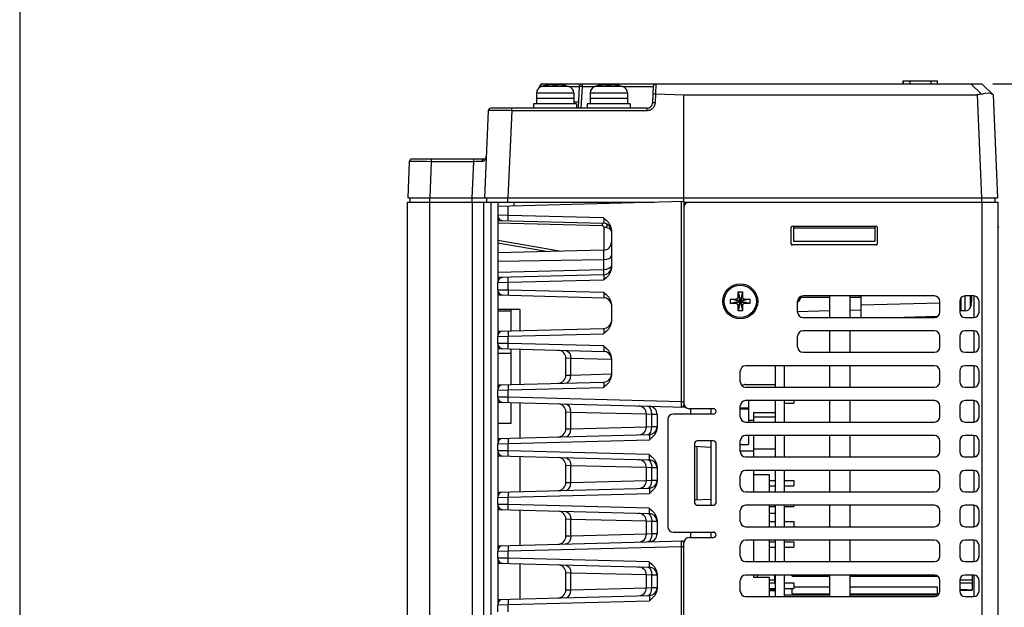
# Model space of a CAD drawing. Extents: x 101 to 1769, y -117 to 553.
# Tile 43 of 60: x 1215 to 1399, y 41 to 150. Entities that reach past the tile are written whole.
import ezdxf

# ---------------------------------------------------------------- set-up
doc = ezdxf.new("R2010")
doc.units = 0
doc.header["$LTSCALE"] = 23.1
doc.header["$MEASUREMENT"] = 0
doc.layers.get('0').update_dxf_attribs({"linetype": 'CONTINUOUS'})
doc.layers.get('Defpoints').update_dxf_attribs({"linetype": 'CONTINUOUS'})
doc.layers.add('AM_5', color=3, linetype='CONTINUOUS', lineweight=15)
doc.dimstyles.get("Standard").update_dxf_attribs({"dimtxt": 3, "dimasz": 2.5, "dimexe": 2, "dimexo": 2, "dimgap": 0.5, "dimtad": 1, "dimdec": 1, "dimzin": 0, "dimdsep": 46, "dimtxsty": 'Standard', "dimcen": 3, "dimadec": 0, "dimazin": 0, "dimtfac": 1, "dimtdec": 1, "dimtofl": 0, "dimtmove": 1, "dimatfit": 3, "dimfxl": 0, "dimtolj": 1, "dimtzin": 0, "dimarcsym": 0})

# ---------------------------------------------------------------- blocks, each defined once
blk = doc.blocks.new('*D15')
at = {"layer": 'AM_5', "color": 0, "lineweight": -2}
for p, q in [((1396.59, 138.17), (1423.5, 138.17)), ((1421.5, -65.33), (1421.5, 135.67)), ((1397.05, -67.83), (1423.5, -67.83))]:
    blk.add_line(p, q, dxfattribs=at)
at = {"layer": 'AM_5', "color": 0}
for points in [[(1421.08, 135.67), (1421.92, 135.67), (1421.5, 138.17)], [(1421.08, -65.33), (1421.92, -65.33), (1421.5, -67.83)]]:
    blk.add_solid(points, dxfattribs=at)
at = {"layer": 'Defpoints', "color": 0}
for p in [(1394.59, 138.17), (1421.5, 138.17), (1395.05, -67.83)]:
    blk.add_point(p, dxfattribs=at)
at = {"layer": 'AM_5', "color": 0, "insert": (1419.5, 35.17), "char_height": 3, "attachment_point": 5, "rotation": 90}
blk.add_mtext('\\A1;206.0(8.11)', dxfattribs=at)

msp = doc.modelspace()

# ---------------------------------------------------------------- linework, layer by layer
at = {"color": 7, "linetype": 'Continuous'}
for p, q in [((1215.27, 553.4), (1215.27, -117.24)), ((1312.16, 137.69), (1312.15, 137.54)), ((1312.16, 137.69), (1312.22, 137.69)), ((1312.22, 137.7), (1312.21, 137.58)), ((1312.22, 137.7), (1312.24, 137.7)), ((1313.11, 137.86), (1312.48, 137.7)), ((1317.62, 137.7), (1312.48, 137.7)), ((1312.66, 138.17), (1333.83, 138.17)), ((1313.27, 137.89), (1313.11, 137.86)), ((1313.11, 137.86), (1313.11, 137.86)), ((1313.43, 137.92), (1313.27, 137.89)), ((1313.6, 137.95), (1313.43, 137.92)), ((1313.76, 137.97), (1313.6, 137.95)), ((1313.87, 137.99), (1313.76, 137.97)), ((1314.22, 138.04), (1314.22, 138.17)), ((1314.76, 137.86), (1314.76, 137.97)), ((1315.34, 137.97), (1315.33, 137.86)), ((1316.34, 137.97), (1316.23, 137.99)), ((1316.5, 137.95), (1316.34, 137.97)), ((1316.6, 137.93), (1316.5, 137.95)), ((1316.56, 137.94), (1316.56, 138.17)), ((1316.66, 137.92), (1316.6, 137.93)), ((1316.81, 137.89), (1316.66, 137.92)), ((1316.83, 137.89), (1316.81, 137.89)), ((1316.99, 137.86), (1316.83, 137.89)), ((1316.99, 137.86), (1316.99, 137.86)), ((1316.99, 137.86), (1317.62, 137.7)), ((1319.56, 137.7), (1319.35, 133.67)), ((1320.06, 137.7), (1319.85, 133.67)), ((1320.06, 138.17), (1320.06, 137.7)), ((1320.06, 137.7), (1322.48, 137.7)), ((1323.11, 137.86), (1322.48, 137.7)), ((1327.62, 137.7), (1322.48, 137.7)), ((1323.27, 137.89), (1323.11, 137.86)), ((1323.11, 137.86), (1323.11, 137.86)), ((1323.43, 137.92), (1323.27, 137.89)), ((1323.6, 137.95), (1323.43, 137.92)), ((1323.76, 137.97), (1323.6, 137.95)), ((1323.87, 137.99), (1323.76, 137.97)), ((1324.76, 137.86), (1324.76, 137.97)), ((1325.34, 137.97), (1325.33, 137.86)), ((1326.34, 137.97), (1326.23, 137.99)), ((1326.5, 137.95), (1326.34, 137.97)), ((1326.6, 137.93), (1326.5, 137.95)), ((1326.66, 137.92), (1326.6, 137.93)), ((1326.81, 137.89), (1326.66, 137.92)), ((1326.83, 137.89), (1326.81, 137.89)), ((1326.99, 137.86), (1326.83, 137.89)), ((1326.99, 137.86), (1326.99, 137.86)), ((1326.99, 137.86), (1327.62, 137.7)), ((1327.62, 137.7), (1333.33, 137.7)), ((1333.33, 137.69), (1333.2, 134.63)), ((1333.83, 138.17), (1333.75, 136.33)), ((1333.83, 138.17), (1394.59, 138.17)), ((1379.9, 138.77), (1386.3, 138.77)), ((1379.9, 138.17), (1379.9, 138.77)), ((1380, 138.17), (1380, 138.77)), ((1381.2, 138.17), (1381.2, 138.77)), ((1385.1, 138.17), (1385.1, 138.77)), ((1386.3, 138.17), (1386.3, 138.77)), ((1394.48, 136.29), (1392.51, 138.17)), ((1394.59, 138.17), (1396.68, 136.17)), ((1318.55, 136.45), (1311.55, 136.45)), ((1311.55, 136.45), (1311.55, 134.47)), ((1318.55, 136.45), (1318.55, 135.47)), ((1321.55, 136.45), (1321.55, 134.47)), ((1328.55, 136.45), (1321.55, 136.45)), ((1328.55, 136.45), (1328.55, 135.47)), ((1333.75, 136.33), (1333.68, 134.63)), ((1333.75, 136.33), (1339.06, 136.17)), ((1339.05, 116.97), (1339.06, 136.17)), ((1339.06, 136.17), (1393.68, 136.17)), ((1393.68, 136.17), (1394.52, 116.97)), ((1396.68, 136.17), (1397.51, 116.97)), ((1319.05, 134.47), (1311.05, 134.47)), ((1311.05, 134.47), (1311.05, 133.67)), ((1318.55, 135.47), (1311.55, 135.47)), ((1318.55, 135.47), (1318.55, 134.47)), ((1319.41, 134.77), (1318.55, 134.77)), ((1319.05, 134.47), (1319.05, 133.67)), ((1321.05, 134.47), (1321.05, 133.67)), ((1329.05, 134.47), (1321.05, 134.47)), ((1328.55, 135.47), (1321.55, 135.47)), ((1328.55, 135.47), (1328.55, 134.47)), ((1329.05, 134.47), (1329.05, 133.67)), ((1302.59, 133.19), (1301.88, 116.97)), ((1332.2, 133.67), (1303.09, 133.67)), ((1306.96, 133.19), (1306.25, 116.97)), ((1332.18, 133.19), (1306.96, 133.19)), ((1287.88, 123.69), (1287.58, 116.97)), ((1301.72, 124.17), (1288.38, 124.17)), ((1291.98, 123.69), (1291.09, 123.7)), ((1291.98, 123.69), (1291.69, 116.97)), ((1299.9, 123.69), (1291.98, 123.69)), ((1299.6, 116.97), (1299.9, 123.69)), ((1287.55, -62.33), (1287.55, 116.17)), ((1287.55, 116.17), (1302.31, 116.17)), ((1287.78, 116.97), (1287.58, 116.97)), ((1287.78, 116.97), (1397.51, 116.97)), ((1288.05, 116.17), (1288.01, 116.97)), ((1291.66, 116.17), (1291.66, -62.4)), ((1291.7, 116.17), (1291.69, 116.97)), ((1299.59, 116.17), (1299.59, -62.43)), ((1299.61, 116.17), (1299.61, 116.97)), ((1301.69, 116.17), (1301.69, -62.39)), ((1302.35, 116.17), (1302.31, 116.97)), ((1302.34, 116.17), (1333.55, 116.17)), ((1303.08, 116.17), (1303.08, -62.37)), ((1304.35, 115.41), (1339.05, 116.32)), ((1304.35, 116.17), (1304.35, 113.7)), ((1306.23, 116.17), (1306.23, 116.97)), ((1307.35, 116.17), (1307.35, 115.49)), ((1338.54, 116.3), (1338.54, 78.97)), ((1339.05, 116.17), (1339.05, 78.67)), ((1339.06, 116.17), (1339.06, 116.97)), ((1339.06, 116.17), (1397.55, 116.17)), ((1394.55, 116.17), (1394.55, 116.97)), ((1394.55, 116.17), (1394.55, 22.83)), ((1397.05, 116.17), (1397.08, 116.97)), ((1397.55, 116.17), (1397.55, 16.24)), ((1306.3, 113.68), (1306.3, 115.46)), ((1306.3, 113.68), (1304.35, 113.7)), ((1304.38, 113.6), (1304.38, 101.14)), ((1304.38, 112.73), (1324.09, 112.21)), ((1323.88, 111.72), (1304.38, 112.23)), ((1324.09, 113.21), (1306.3, 113.68)), ((1323.83, 112.2), (1323.81, 112.22)), ((1324.18, 107.21), (1324.18, 111.46)), ((1325.55, 110.71), (1325.45, 110.98)), ((1325.55, 110.94), (1325.55, 103.9)), ((1359.05, 108.37), (1359.05, 111.47)), ((1359.25, 111.67), (1374.85, 111.67)), ((1359.45, 111.67), (1359.45, 108.87)), ((1359.45, 111.37), (1374.65, 111.37)), ((1374.65, 111.67), (1374.65, 108.87)), ((1375.05, 111.47), (1375.05, 108.37)), ((1397.59, 111.37), (1397.55, 111.3)), ((1397.59, 111.67), (1397.59, 111.37)), ((1304.38, 109.08), (1316.24, 107)), ((1304.38, 108.58), (1313.75, 106.94)), ((1359.45, 108.87), (1374.65, 108.87)), ((1324.09, 107.21), (1304.38, 106.69)), ((1324.09, 107.21), (1324.09, 103.63)), ((1374.85, 108.17), (1359.25, 108.17)), ((1304.38, 105.18), (1324.09, 105.44)), ((1304.38, 103.11), (1324.09, 103.63)), ((1325.12, 103.86), (1325.44, 104.1)), ((1325.44, 104.1), (1325.46, 104.16)), ((1306.3, 101.16), (1304.35, 101.14)), ((1304.35, 99.84), (1304.35, 101.14)), ((1324.09, 102.63), (1304.38, 102.11)), ((1324.09, 101.63), (1306.3, 101.16)), ((1306.3, 99.81), (1306.3, 101.16)), ((1304.35, 99.84), (1306.3, 99.81)), ((1304.38, 99.73), (1304.38, 91.14)), ((1306.3, 99.81), (1324.09, 99.35)), ((1349.15, 99.47), (1349.95, 99.47)), ((1349.15, 98.57), (1349.15, 99.47)), ((1349.15, 99.47), (1349.95, 95.87)), ((1349.95, 99.47), (1349.15, 95.87)), ((1349.95, 99.47), (1349.95, 98.57)), ((1304.38, 98.86), (1324.09, 98.35)), ((1347.75, 97.27), (1347.75, 98.07)), ((1351.35, 98.07), (1347.75, 97.27)), ((1351.35, 97.27), (1347.75, 98.07)), ((1347.75, 98.07), (1348.65, 98.07)), ((1348.65, 97.27), (1347.75, 97.27)), ((1350.45, 98.07), (1348.65, 97.27)), ((1350.45, 97.27), (1348.65, 98.07)), ((1349.95, 98.57), (1349.15, 96.77)), ((1349.15, 98.57), (1349.95, 96.77)), ((1350.45, 98.07), (1351.35, 98.07)), ((1351.35, 97.27), (1350.45, 97.27)), ((1351.35, 98.07), (1351.35, 97.27)), ((1360.25, 95.67), (1360.25, 97.67)), ((1360.86, 98.54), (1360.74, 98.13)), ((1360.74, 98.13), (1360.74, 98.52)), ((1366.25, 98.37), (1360.81, 98.37)), ((1360.86, 98.54), (1360.85, 98.55)), ((1385.75, 98.67), (1361.25, 98.67)), ((1366.25, 94.67), (1366.25, 98.67)), ((1369.95, 98.67), (1369.95, 94.67)), ((1372.05, 98.37), (1369.95, 98.37)), ((1372.05, 98.67), (1372.05, 94.67)), ((1386.76, 97.35), (1372.05, 96.96)), ((1386.75, 95.67), (1386.75, 97.67)), ((1390.45, 97.67), (1390.45, 95.67)), ((1390.75, 95.92), (1390.75, 98.38)), ((1393.05, 98.67), (1391.45, 98.67)), ((1391.49, 95.92), (1391.49, 98.67)), ((1392.44, 96.63), (1392.44, 98.67)), ((1392.66, 98.43), (1392.55, 98.44)), ((1392.6, 97.24), (1392.61, 97.33)), ((1392.61, 97.33), (1392.63, 97.42)), ((1392.63, 97.42), (1392.66, 97.58)), ((1392.66, 97.58), (1392.67, 97.67)), ((1393.05, 98.67), (1393.05, 94.67)), ((1394.05, 95.67), (1394.05, 97.67)), ((1308.55, 96.12), (1304.38, 96.12)), ((1306.85, 95.82), (1304.38, 95.82)), ((1306.85, 92.18), (1306.85, 96.12)), ((1308.55, 92.22), (1308.55, 96.12)), ((1325.55, 97.07), (1325.55, 93.9)), ((1349.15, 95.87), (1349.15, 96.77)), ((1349.95, 95.87), (1349.15, 95.87)), ((1349.95, 96.77), (1349.95, 95.87)), ((1366.25, 95.88), (1360.25, 95.74)), ((1372.05, 96.01), (1369.95, 95.96)), ((1390.45, 96.02), (1390.75, 96.02)), ((1391.49, 95.92), (1390.75, 95.92)), ((1392.56, 97.04), (1392.44, 96.63)), ((1392.55, 97.05), (1392.6, 97.24)), ((1392.56, 97.04), (1392.55, 97.05)), ((1361.25, 94.67), (1385.75, 94.67)), ((1386.26, 94.83), (1380.11, 94.67)), ((1391.45, 94.67), (1393.05, 94.67)), ((1304.38, 92.11), (1324.09, 92.63)), ((1385.75, 92.17), (1361.25, 92.17)), ((1366.25, 88.17), (1366.25, 92.17)), ((1369.95, 92.17), (1369.95, 88.17)), ((1393.05, 92.17), (1391.45, 92.17)), ((1393.05, 92.17), (1393.05, 88.17)), ((1304.35, 91.14), (1306.3, 91.16)), ((1304.35, 89.84), (1304.35, 91.14)), ((1306.3, 91.16), (1324.09, 91.63)), ((1306.3, 89.81), (1306.3, 91.16)), ((1360.25, 89.17), (1360.25, 91.17)), ((1386.75, 89.17), (1386.75, 91.17)), ((1390.45, 91.17), (1390.45, 89.17)), ((1394.05, 89.17), (1394.05, 91.17)), ((1306.3, 89.81), (1304.35, 89.84)), ((1304.37, 88.86), (1324.09, 88.35)), ((1304.38, 89.73), (1304.38, 81.14)), ((1324.09, 89.35), (1306.3, 89.81)), ((1306.85, 82.18), (1306.85, 88.8)), ((1308.55, 82.22), (1308.55, 88.75)), ((1361.25, 88.17), (1385.75, 88.17)), ((1391.45, 88.17), (1393.05, 88.17)), ((1306.85, 87.92), (1304.38, 87.92)), ((1317.05, 83.91), (1317.05, 87.07)), ((1317.98, 87.03), (1317.05, 87.07)), ((1317.98, 83.94), (1317.98, 87.03)), ((1325.46, 86.85), (1317.98, 87.03)), ((1325.55, 87.07), (1325.55, 83.9)), ((1349.55, 82.67), (1349.55, 84.67)), ((1385.75, 85.67), (1350.55, 85.67)), ((1356.05, 85.67), (1356.05, 81.67)), ((1357.75, 85.67), (1357.75, 81.67)), ((1366.25, 81.67), (1366.25, 85.67)), ((1369.95, 85.67), (1369.95, 81.67)), ((1386.75, 82.67), (1386.75, 84.67)), ((1390.45, 84.67), (1390.45, 82.67)), ((1393.05, 85.67), (1391.45, 85.67)), ((1393.05, 85.67), (1393.05, 81.67)), ((1394.05, 82.67), (1394.05, 84.67)), ((1304.38, 82.11), (1324.09, 82.63)), ((1317.05, 83.91), (1317.98, 83.94)), ((1317.98, 83.94), (1325.54, 84.13)), ((1304.35, 81.14), (1306.3, 81.16)), ((1304.35, 79.84), (1304.35, 81.14)), ((1306.3, 81.16), (1324.09, 81.63)), ((1306.3, 79.81), (1306.3, 81.16)), ((1350.55, 82.17), (1356.05, 82.17)), ((1350.55, 81.67), (1385.75, 81.67)), ((1391.45, 81.67), (1393.05, 81.67)), ((1306.3, 79.81), (1304.35, 79.84)), ((1304.38, 79.73), (1304.38, 71.14)), ((1338.54, 78.97), (1306.3, 79.81)), ((1338.54, 78.97), (1339.05, 78.97)), ((1385.75, 79.17), (1350.55, 79.17)), ((1351.1, 79.17), (1351.1, 75.17)), ((1356.05, 79.17), (1356.05, 75.17)), ((1357.75, 79.17), (1357.75, 75.17)), ((1359.55, 79.17), (1359.55, 78.72)), ((1366.25, 75.17), (1366.25, 79.17)), ((1369.95, 79.17), (1369.95, 75.17)), ((1393.05, 79.17), (1391.45, 79.17)), ((1393.05, 79.17), (1393.05, 75.17)), ((1304.37, 78.86), (1339.37, 77.95)), ((1306.85, 74.93), (1306.85, 78.8)), ((1308.55, 72.22), (1308.55, 78.75)), ((1317.05, 77.07), (1317.99, 77.03)), ((1317.05, 73.89), (1317.05, 77.07)), ((1344.55, 77.67), (1340.05, 77.67)), ((1340.25, 77.67), (1340.25, 76.67)), ((1344.05, 77.67), (1344.05, 76.67)), ((1349.55, 76.17), (1349.55, 78.17)), ((1349.55, 77.82), (1351.1, 77.82)), ((1349.55, 77.63), (1351.1, 77.63)), ((1357.75, 78.72), (1359.55, 78.72)), ((1386.75, 76.17), (1386.75, 78.17)), ((1390.45, 78.17), (1390.45, 76.17)), ((1394.05, 76.17), (1394.05, 78.17)), ((1317.99, 77.03), (1332.05, 76.68)), ((1317.99, 73.92), (1317.99, 77.03)), ((1332.05, 74.28), (1332.05, 76.68)), ((1332.05, 76.68), (1333.05, 76.63)), ((1333.05, 76.63), (1334.05, 76.62)), ((1333.05, 74.33), (1333.05, 76.63)), ((1334.05, 76.62), (1334.05, 74.1)), ((1336.05, 75.67), (1336.05, 55.67)), ((1344.55, 76.67), (1337.05, 76.67)), ((1352.05, 75.47), (1351.1, 75.47)), ((1352.05, 76.97), (1352.05, 75.17)), ((1352.05, 76.97), (1356.05, 76.97)), ((1352.05, 76.17), (1356.05, 76.17)), ((1306.85, 74.93), (1304.38, 74.93)), ((1317.05, 73.89), (1317.99, 73.92)), ((1317.99, 73.92), (1332.05, 74.28)), ((1332.05, 74.28), (1333.05, 74.33)), ((1333.05, 74.33), (1334.05, 74.33)), ((1350.55, 75.17), (1385.75, 75.17)), ((1391.45, 75.17), (1393.05, 75.17)), ((1304.38, 72.11), (1332.61, 72.85)), ((1306.3, 71.16), (1332.61, 71.85)), ((1332.35, 72.85), (1332.62, 72.96)), ((1332.62, 72.96), (1332.86, 73.29)), ((1344.55, 71.67), (1341.55, 71.67)), ((1344.05, 71.67), (1344.05, 59.67)), ((1349.55, 69.67), (1349.55, 71.67)), ((1385.75, 72.67), (1350.55, 72.67)), ((1351.1, 72.67), (1351.1, 70.97)), ((1352.05, 72.67), (1352.05, 68.67)), ((1356.05, 72.67), (1356.05, 68.67)), ((1357.75, 72.67), (1357.75, 68.67)), ((1366.25, 68.67), (1366.25, 72.67)), ((1369.95, 72.67), (1369.95, 68.67)), ((1386.75, 69.67), (1386.75, 71.67)), ((1390.45, 71.67), (1390.45, 69.67)), ((1393.05, 72.67), (1391.45, 72.67)), ((1393.05, 72.67), (1393.05, 68.72)), ((1394.05, 69.67), (1394.05, 71.67)), ((1304.35, 71.14), (1306.3, 71.16)), ((1304.35, 69.84), (1304.35, 71.14)), ((1306.3, 69.81), (1304.35, 69.84)), ((1304.38, 69.73), (1304.38, 61.14)), ((1306.3, 69.81), (1306.3, 71.16)), ((1332.59, 69.12), (1306.3, 69.81)), ((1341.05, 71.17), (1341.05, 60.17)), ((1341.05, 70.67), (1344.05, 70.52)), ((1341.55, 60.7), (1341.55, 70.65)), ((1345.05, 60.17), (1345.05, 71.17)), ((1349.55, 70.97), (1351.1, 70.97)), ((1349.55, 70.97), (1351.1, 70.97)), ((1352.05, 70.17), (1356.05, 70.17)), ((1304.38, 68.86), (1332.59, 68.12)), ((1308.55, 62.22), (1308.55, 68.75)), ((1332.34, 68.13), (1332.62, 68.01)), ((1332.62, 68.01), (1332.85, 67.68)), ((1352.05, 69.72), (1349.55, 69.72)), ((1350.55, 68.67), (1385.75, 68.67)), ((1357.75, 68.72), (1366.25, 68.72)), ((1369.95, 68.72), (1386, 68.72)), ((1391.2, 68.72), (1393.05, 68.72)), ((1391.45, 68.67), (1393.05, 68.67)), ((1317.05, 63.89), (1317.05, 67.07)), ((1317.99, 67.03), (1317.05, 67.07)), ((1332.05, 66.68), (1317.99, 67.03)), ((1317.99, 63.92), (1317.99, 67.03)), ((1333.05, 66.63), (1332.05, 66.68)), ((1332.05, 64.28), (1332.05, 66.68)), ((1334.05, 66.62), (1333.05, 66.63)), ((1333.05, 64.33), (1333.05, 66.63)), ((1334.05, 66.85), (1334.05, 64.1)), ((1385.75, 66.17), (1350.55, 66.17)), ((1352.05, 66.17), (1352.05, 62.17)), ((1356.05, 66.17), (1356.05, 62.17)), ((1357.75, 66.17), (1357.75, 62.17)), ((1366.25, 62.17), (1366.25, 66.17)), ((1369.95, 66.17), (1369.95, 62.17)), ((1393.05, 66.17), (1391.45, 66.17)), ((1393.05, 66.17), (1393.05, 62.17)), ((1317.99, 63.92), (1332.05, 64.28)), ((1332.05, 64.28), (1333.05, 64.33)), ((1333.05, 64.33), (1334.05, 64.33)), ((1349.55, 63.17), (1349.55, 65.17)), ((1352.05, 65.41), (1354.95, 65.41)), ((1354.95, 65.41), (1354.95, 62.17)), ((1354.95, 64.31), (1356.05, 64.31)), ((1357.75, 64.31), (1359.55, 64.31)), ((1359.55, 64.31), (1359.55, 63.31)), ((1386.75, 63.17), (1386.75, 65.17)), ((1390.45, 65.17), (1390.45, 63.17)), ((1394.05, 63.17), (1394.05, 65.17)), ((1304.38, 62.11), (1332.61, 62.85)), ((1317.05, 63.89), (1317.99, 63.92)), ((1332.35, 62.85), (1332.62, 62.96)), ((1332.62, 62.96), (1332.86, 63.29)), ((1354.95, 63.31), (1356.05, 63.31)), ((1357.75, 63.31), (1359.55, 63.31)), ((1304.35, 61.14), (1306.3, 61.16)), ((1304.35, 59.84), (1304.35, 61.14)), ((1306.3, 61.16), (1332.61, 61.85)), ((1306.3, 59.81), (1306.3, 61.16)), ((1341.05, 60.67), (1344.05, 60.83)), ((1350.55, 62.17), (1385.75, 62.17)), ((1391.45, 62.17), (1393.05, 62.17)), ((1306.3, 59.81), (1304.35, 59.84)), ((1304.38, 59.73), (1304.38, 51.14)), ((1304.38, 58.86), (1332.59, 58.12)), ((1332.59, 59.12), (1306.3, 59.81)), ((1308.55, 52.22), (1308.55, 58.75)), ((1341.55, 59.67), (1344.55, 59.67)), ((1385.75, 59.67), (1350.55, 59.67)), ((1354.95, 59.67), (1354.95, 55.67)), ((1354.95, 59.43), (1356.05, 59.43)), ((1356.05, 59.67), (1356.05, 55.67)), ((1357.75, 59.67), (1357.75, 55.67)), ((1357.75, 59.43), (1359.55, 59.43)), ((1359.55, 59.67), (1359.55, 59.43)), ((1366.25, 55.67), (1366.25, 59.67)), ((1369.95, 59.67), (1369.95, 55.67)), ((1393.05, 59.67), (1391.45, 59.67)), ((1393.05, 59.67), (1393.05, 55.67)), ((1317.05, 53.91), (1317.05, 57.07)), ((1317.99, 57.03), (1317.05, 57.07)), ((1332.05, 56.68), (1317.99, 57.03)), ((1317.99, 53.94), (1317.99, 57.03)), ((1332.34, 58.13), (1332.62, 58.01)), ((1332.62, 58.01), (1332.85, 57.68)), ((1349.55, 56.67), (1349.55, 58.67)), ((1354.95, 58.17), (1356.05, 58.17)), ((1386.75, 56.67), (1386.75, 58.67)), ((1390.45, 58.67), (1390.45, 56.67)), ((1394.05, 56.67), (1394.05, 58.67)), ((1333.05, 56.63), (1332.05, 56.68)), ((1332.05, 54.3), (1332.05, 56.68)), ((1334.05, 56.62), (1333.05, 56.63)), ((1333.05, 54.35), (1333.05, 56.63)), ((1334.05, 56.85), (1334.05, 54.35)), ((1350.55, 55.67), (1385.75, 55.67)), ((1354.95, 56.62), (1356.05, 56.62)), ((1357.75, 56.62), (1359.55, 56.62)), ((1359.55, 56.62), (1359.55, 55.67)), ((1391.45, 55.67), (1393.05, 55.67)), ((1317.99, 53.94), (1317.05, 53.91)), ((1332.05, 54.3), (1317.99, 53.94)), ((1333.05, 54.35), (1332.05, 54.3)), ((1334.05, 54.35), (1333.05, 54.35)), ((1337.05, 54.67), (1344.55, 54.67)), ((1340.05, 53.67), (1344.55, 53.67)), ((1340.25, 54.67), (1340.25, 53.67)), ((1344.05, 54.67), (1344.05, 53.67)), ((1304.38, 52.11), (1339.04, 53.02)), ((1306.3, 51.16), (1338.54, 52.01)), ((1338.54, 52.01), (1338.54, -20.13)), ((1338.54, 52.01), (1339.05, 52.01)), ((1339.05, -20.53), (1339.05, 52.67)), ((1349.55, 50.17), (1349.55, 52.17)), ((1385.75, 53.17), (1350.55, 53.17)), ((1352.05, 53.17), (1352.05, 49.17)), ((1354.95, 53.17), (1354.95, 49.17)), ((1354.95, 52.88), (1356.05, 52.88)), ((1354.95, 51.88), (1356.05, 51.88)), ((1356.05, 53.17), (1356.05, 49.17)), ((1357.75, 53.17), (1357.75, 49.17)), ((1357.75, 52.88), (1359.55, 52.88)), ((1357.75, 51.88), (1359.55, 51.88)), ((1359.55, 52.88), (1359.55, 51.88)), ((1366.25, 49.17), (1366.25, 53.17)), ((1369.95, 53.17), (1369.95, 49.17)), ((1386.75, 50.17), (1386.75, 52.17)), ((1390.45, 52.17), (1390.45, 50.17)), ((1393.05, 53.17), (1391.45, 53.17)), ((1393.05, 53.17), (1393.05, 49.17)), ((1394.05, 50.17), (1394.05, 52.17)), ((1304.35, 51.14), (1306.3, 51.16)), ((1304.35, 49.84), (1304.35, 51.14)), ((1306.3, 49.81), (1304.35, 49.84)), ((1304.38, 49.73), (1304.38, 41.14)), ((1306.3, 49.81), (1306.3, 51.16)), ((1332.59, 49.12), (1306.3, 49.81)), ((1304.38, 48.86), (1332.59, 48.12)), ((1308.55, 42.22), (1308.55, 48.75)), ((1332.34, 48.13), (1332.62, 48.01)), ((1332.62, 48.01), (1332.85, 47.68)), ((1350.55, 49.17), (1385.75, 49.17)), ((1391.45, 49.17), (1393.05, 49.17)), ((1317.05, 43.89), (1317.05, 47.07)), ((1317.99, 47.03), (1317.05, 47.07)), ((1332.05, 46.68), (1317.99, 47.03)), ((1317.99, 43.92), (1317.99, 47.03)), ((1332.05, 44.28), (1332.05, 46.68)), ((1333.05, 46.63), (1332.05, 46.68)), ((1334.05, 46.62), (1333.05, 46.63)), ((1333.05, 44.33), (1333.05, 46.63)), ((1334.05, 46.85), (1334.05, 44.1)), ((1385.75, 46.67), (1350.55, 46.67)), ((1352.05, 46.67), (1352.05, 46.29)), ((1352.05, 46.29), (1354.95, 46.29)), ((1352.75, 46.29), (1352.75, 46.67)), ((1354.95, 46.29), (1354.95, 42.67)), ((1355.95, 46.67), (1355.95, 45.19)), ((1356.05, 46.67), (1356.05, 42.67)), ((1357.75, 46.67), (1357.75, 42.67)), ((1359.25, 46.47), (1359.25, 46.67)), ((1359.25, 46.47), (1366.25, 46.47)), ((1366.25, 42.67), (1366.25, 46.67)), ((1369.95, 46.67), (1369.95, 42.67)), ((1369.95, 46.47), (1386.25, 46.47)), ((1386.25, 46.52), (1386.25, 46.47)), ((1393.05, 46.67), (1391.45, 46.67)), ((1392.75, 46.67), (1392.75, 43.87)), ((1393.05, 46.67), (1393.05, 42.67)), ((1317.99, 43.92), (1332.05, 44.28)), ((1332.05, 44.28), (1333.05, 44.33)), ((1333.05, 44.33), (1334.05, 44.33)), ((1349.55, 43.67), (1349.55, 45.67)), ((1354.95, 45.77), (1355.95, 45.77)), ((1354.95, 45.19), (1356.05, 45.19)), ((1354.95, 44.19), (1356.05, 44.19)), ((1355.95, 44.19), (1355.95, 43.91)), ((1357.75, 45.19), (1359.55, 45.19)), ((1357.75, 44.19), (1359.55, 44.19)), ((1359.25, 43.18), (1359.25, 44.19)), ((1359.55, 45.19), (1359.55, 44.19)), ((1359.55, 44.47), (1366.25, 44.47)), ((1369.95, 44.47), (1386.25, 44.47)), ((1386.25, 44.47), (1386.25, 43.18)), ((1386.75, 43.67), (1386.75, 45.67)), ((1390.45, 45.67), (1390.45, 43.67)), ((1392.75, 45.17), (1390.45, 45.17)), ((1390.47, 45.77), (1392.75, 45.77)), ((1394.05, 43.67), (1394.05, 45.67)), ((1304.38, 42.11), (1332.61, 42.85)), ((1317.05, 43.89), (1317.99, 43.92)), ((1332.35, 42.85), (1332.62, 42.96)), ((1332.62, 42.96), (1332.86, 43.29)), ((1350.55, 42.67), (1385.75, 42.67)), ((1355.95, 43.91), (1354.95, 43.91)), ((1354.95, 43.77), (1356.05, 43.72)), ((1357.75, 42.97), (1366.25, 42.97)), ((1359.25, 43.18), (1366.25, 43.18)), ((1369.95, 43.18), (1386.25, 43.18)), ((1369.95, 42.97), (1386.46, 42.97)), ((1390.44, 43.77), (1392.75, 43.87)), ((1391.75, 43.91), (1390.45, 43.91)), ((1391.45, 42.67), (1393.05, 42.67)), ((1391.75, 43.91), (1391.75, 43.87)), ((1391.94, 43.87), (1391.75, 43.87)), ((1304.35, 41.14), (1306.3, 41.16)), ((1304.35, 39.84), (1304.35, 41.14)), ((1306.3, 41.16), (1332.61, 41.85)), ((1306.3, 39.81), (1306.3, 41.16))]:
    msp.add_line(p, q, dxfattribs=at)
for points in [[(1312.24, 137.7), (1312.32, 137.71), (1312.47, 137.71), (1312.52, 137.71)], [(1314.76, 137.97), (1314.74, 137.99), (1314.71, 138.01), (1314.68, 138.02), (1314.63, 138.02), (1314.58, 138.03), (1314.52, 138.03), (1314.45, 138.03), (1314.37, 138.03), (1314.3, 138.03), (1314.21, 138.02), (1314.1, 138.02), (1313.99, 138), (1313.87, 137.99)], [(1315.33, 137.86), (1315.14, 137.86), (1314.95, 137.86), (1314.76, 137.86)], [(1316.23, 137.99), (1316.11, 138), (1316, 138.02), (1315.89, 138.02), (1315.8, 138.03), (1315.72, 138.03), (1315.65, 138.03), (1315.58, 138.03), (1315.52, 138.03), (1315.47, 138.02), (1315.42, 138.02), (1315.38, 138.01), (1315.35, 137.99), (1315.34, 137.97)], [(1317.59, 137.71), (1318.09, 137.71), (1318.41, 137.71), (1318.7, 137.71), (1318.95, 137.71), (1319.17, 137.71), (1319.33, 137.71), (1319.44, 137.71), (1319.52, 137.7), (1319.55, 137.7), (1319.56, 137.7)], [(1320.06, 137.7), (1319.81, 137.71), (1319.63, 137.71), (1319.56, 137.7)], [(1324.76, 137.97), (1324.74, 137.99), (1324.71, 138.01), (1324.68, 138.02), (1324.63, 138.02), (1324.58, 138.03), (1324.52, 138.03), (1324.45, 138.03), (1324.37, 138.03), (1324.3, 138.03), (1324.21, 138.02), (1324.1, 138.02), (1323.99, 138), (1323.87, 137.99)], [(1325.33, 137.86), (1325.14, 137.86), (1324.95, 137.86), (1324.76, 137.86)], [(1326.23, 137.99), (1326.11, 138), (1326, 138.02), (1325.89, 138.02), (1325.8, 138.03), (1325.72, 138.03), (1325.65, 138.03), (1325.58, 138.03), (1325.52, 138.03), (1325.47, 138.02), (1325.42, 138.02), (1325.38, 138.01), (1325.35, 137.99), (1325.34, 137.97)], [(1333.75, 136.33), (1333.5, 136.3), (1333.33, 136.23), (1333.26, 136.13)], [(1394.48, 136.29), (1394.22, 136.22), (1393.95, 136.19), (1393.68, 136.17)], [(1394.48, 136.29), (1395.19, 136.45), (1395.78, 136.5), (1396.25, 136.45), (1396.56, 136.29)], [(1333.52, 134.01), (1333.4, 133.82), (1333.24, 133.64), (1333.06, 133.48), (1332.86, 133.36), (1332.64, 133.26), (1332.41, 133.21), (1332.18, 133.19)], [(1333.68, 134.63), (1333.44, 134.64), (1333.26, 134.64), (1333.2, 134.63)], [(1333.68, 134.63), (1333.66, 134.43), (1333.6, 134.22), (1333.52, 134.01)], [(1305.74, 133.2), (1305.26, 133.2), (1304.78, 133.2), (1304.31, 133.2), (1303.88, 133.2), (1303.5, 133.2), (1303.19, 133.2), (1302.94, 133.2), (1302.77, 133.2), (1302.66, 133.2), (1302.61, 133.2), (1302.59, 133.19)], [(1306.96, 133.19), (1306.6, 133.2), (1305.74, 133.2)], [(1306.96, 133.19), (1306.96, 133.44), (1306.96, 133.61), (1306.97, 133.67)], [(1332.18, 133.19), (1332.18, 133.44), (1332.19, 133.61), (1332.2, 133.67)], [(1291.09, 123.7), (1290.57, 123.7), (1290.05, 123.7), (1289.54, 123.7), (1289.07, 123.7), (1288.67, 123.7), (1288.35, 123.7), (1288.12, 123.7), (1287.97, 123.7), (1287.9, 123.7), (1287.88, 123.69)], [(1291.98, 123.69), (1291.99, 123.94), (1292, 124.11), (1292.02, 124.17)], [(1299.9, 123.69), (1299.9, 123.94), (1299.92, 124.11), (1299.94, 124.17)], [(1301.38, 123.7), (1301, 123.7), (1300.62, 123.7), (1300.25, 123.7), (1299.9, 123.69)], [(1301.38, 123.7), (1301.43, 123.94), (1301.55, 124.11), (1301.72, 124.17)], [(1301.99, 124.01), (1301.83, 123.86), (1301.63, 123.75), (1301.38, 123.7)], [(1302.22, 124.65), (1302.2, 124.5), (1302.16, 124.35), (1302.1, 124.18), (1301.99, 124.01)], [(1306.3, 112.68), (1306.29, 112.81), (1306.29, 113.18), (1306.3, 113.68)], [(1323.88, 111.72), (1323.87, 111.86), (1323.86, 111.98), (1323.85, 112.08), (1323.84, 112.16), (1323.83, 112.2)], [(1324.09, 113.21), (1324.1, 112.95), (1324.1, 112.71), (1324.1, 112.5), (1324.1, 112.35), (1324.1, 112.25), (1324.09, 112.21)], [(1324.09, 113.21), (1324.58, 112.79), (1325.05, 112.29), (1325.4, 111.67), (1325.55, 110.94)], [(1324.7, 112.03), (1324.44, 112.16), (1324.09, 112.21)], [(1324.18, 111.46), (1324.52, 111.53), (1324.75, 111.66), (1324.82, 111.85), (1324.7, 112.03)], [(1324.18, 111.46), (1324.14, 111.55), (1324.07, 111.63), (1323.98, 111.69), (1323.88, 111.72)], [(1325.45, 110.98), (1325.15, 111.22), (1324.71, 111.38), (1324.18, 111.46)], [(1324.09, 105.44), (1324.65, 105.5), (1325.12, 105.67), (1325.44, 105.91), (1325.55, 106.19)], [(1325.55, 103.9), (1325.4, 103.17), (1325.05, 102.55), (1324.58, 102.05), (1324.09, 101.63)], [(1324.09, 103.63), (1324.65, 103.69), (1325.12, 103.86)], [(1324.09, 103.63), (1324.09, 103.22), (1324.09, 102.9), (1324.09, 102.7), (1324.09, 102.63)], [(1306.3, 101.16), (1306.29, 101.66), (1306.29, 102.03), (1306.3, 102.16)], [(1324.09, 102.63), (1324.1, 102.6), (1324.1, 102.49), (1324.1, 102.34), (1324.1, 102.13), (1324.1, 101.89), (1324.09, 101.63)], [(1306.3, 99.81), (1306.29, 99.31), (1306.29, 98.95), (1306.3, 98.81)], [(1324.09, 99.35), (1324.1, 99.09), (1324.1, 98.85), (1324.1, 98.64), (1324.1, 98.48), (1324.1, 98.38), (1324.09, 98.35)], [(1324.09, 99.35), (1324.58, 98.92), (1325.05, 98.42), (1325.4, 97.81), (1325.55, 97.07)], [(1348.65, 98.07), (1348.75, 98.08), (1348.84, 98.11), (1348.93, 98.16), (1349, 98.22), (1349.06, 98.3), (1349.11, 98.38), (1349.14, 98.48), (1349.15, 98.57)], [(1349.15, 96.77), (1349.14, 96.87), (1349.11, 96.96), (1349.06, 97.05), (1349, 97.13), (1348.93, 97.19), (1348.84, 97.23), (1348.75, 97.26), (1348.65, 97.27)], [(1349.95, 98.57), (1349.96, 98.48), (1349.99, 98.38), (1350.03, 98.3), (1350.09, 98.22), (1350.17, 98.16), (1350.26, 98.11), (1350.35, 98.08), (1350.45, 98.07)], [(1350.45, 97.27), (1350.35, 97.26), (1350.26, 97.24), (1350.17, 97.19), (1350.1, 97.13), (1350.03, 97.05), (1349.99, 96.96), (1349.96, 96.87), (1349.95, 96.77)], [(1392.55, 98.44), (1392.56, 98.6), (1392.56, 98.67)], [(1392.67, 97.67), (1392.68, 97.76), (1392.69, 97.85), (1392.7, 97.93), (1392.71, 98.01), (1392.71, 98.08), (1392.71, 98.14), (1392.71, 98.21), (1392.71, 98.26), (1392.71, 98.31), (1392.7, 98.36), (1392.69, 98.39), (1392.68, 98.42), (1392.66, 98.43)], [(1325.55, 93.9), (1325.4, 93.17), (1325.05, 92.55), (1324.58, 92.05), (1324.09, 91.63)], [(1306.3, 92.16), (1306.29, 92.03), (1306.29, 91.66), (1306.3, 91.16)], [(1324.09, 92.63), (1324.1, 92.6), (1324.1, 92.5), (1324.1, 92.34), (1324.1, 92.13), (1324.1, 91.89), (1324.09, 91.63)], [(1306.3, 88.81), (1306.29, 88.95), (1306.29, 89.31), (1306.3, 89.81)], [(1316.98, 88.53), (1317.37, 88.41), (1317.7, 88.08), (1317.91, 87.6), (1317.98, 87.03)], [(1324.09, 89.35), (1324.1, 89.09), (1324.1, 88.84), (1324.1, 88.64), (1324.1, 88.48), (1324.1, 88.38), (1324.09, 88.35)], [(1324.09, 89.35), (1324.58, 88.92), (1325.05, 88.42), (1325.4, 87.81), (1325.55, 87.07)], [(1316.98, 82.44), (1317.37, 82.57), (1317.7, 82.89), (1317.91, 83.38), (1317.98, 83.94)], [(1325.55, 83.9), (1325.4, 83.17), (1325.05, 82.55), (1324.58, 82.05), (1324.09, 81.63)], [(1324.09, 82.63), (1324.1, 82.6), (1324.1, 82.5), (1324.1, 82.34), (1324.1, 82.13), (1324.1, 81.89), (1324.09, 81.63)], [(1306.3, 82.16), (1306.29, 82.03), (1306.29, 81.66), (1306.3, 81.16)], [(1306.3, 78.81), (1306.29, 78.95), (1306.29, 79.31), (1306.3, 79.81)], [(1338.54, 78.97), (1338.53, 78.66), (1338.53, 78.38), (1338.53, 78.15), (1338.53, 78.01), (1338.54, 77.97)], [(1317.99, 77.03), (1317.92, 77.6), (1317.71, 78.08), (1317.38, 78.41), (1317, 78.53)], [(1332.85, 77.68), (1332.62, 78.01), (1332.34, 78.13)], [(1333.05, 76.63), (1333, 77.2), (1332.85, 77.68)], [(1317.01, 72.44), (1317.39, 72.56), (1317.71, 72.89), (1317.92, 73.36), (1317.99, 73.92)], [(1334.05, 74.1), (1333.9, 73.38), (1333.55, 72.77), (1333.09, 72.27), (1332.61, 71.85)], [(1332.86, 73.29), (1333, 73.76), (1333.05, 74.33)], [(1306.3, 72.16), (1306.29, 72.03), (1306.29, 71.66), (1306.3, 71.16)], [(1332.61, 72.85), (1332.62, 72.82), (1332.62, 72.72), (1332.62, 72.56), (1332.62, 72.36), (1332.62, 72.11), (1332.61, 71.85)], [(1306.3, 68.81), (1306.29, 68.95), (1306.29, 69.31), (1306.3, 69.81)], [(1317, 68.53), (1317.38, 68.41), (1317.71, 68.08), (1317.92, 67.6), (1317.99, 67.03)], [(1332.59, 69.12), (1333.08, 68.7), (1333.55, 68.2), (1333.9, 67.58), (1334.05, 66.85)], [(1332.59, 69.12), (1332.6, 68.86), (1332.6, 68.62), (1332.6, 68.42), (1332.6, 68.26), (1332.6, 68.16), (1332.59, 68.12)], [(1332.85, 67.68), (1333, 67.2), (1333.05, 66.63)], [(1332.86, 63.29), (1333, 63.76), (1333.05, 64.33)], [(1317.01, 62.44), (1317.39, 62.56), (1317.71, 62.89), (1317.92, 63.36), (1317.99, 63.92)], [(1334.05, 64.1), (1333.9, 63.38), (1333.55, 62.77), (1333.09, 62.27), (1332.61, 61.85)], [(1332.61, 62.85), (1332.62, 62.82), (1332.62, 62.72), (1332.62, 62.56), (1332.62, 62.36), (1332.62, 62.11), (1332.61, 61.85)], [(1306.3, 62.16), (1306.29, 62.03), (1306.29, 61.66), (1306.3, 61.16)], [(1306.3, 58.81), (1306.29, 58.95), (1306.29, 59.31), (1306.3, 59.81)], [(1332.59, 59.12), (1333.08, 58.7), (1333.55, 58.2), (1333.9, 57.58), (1334.05, 56.85)], [(1332.59, 59.12), (1332.6, 58.86), (1332.6, 58.62), (1332.6, 58.42), (1332.6, 58.26), (1332.6, 58.16), (1332.59, 58.12)], [(1317, 58.53), (1317.38, 58.41), (1317.71, 58.08), (1317.92, 57.6), (1317.99, 57.03)], [(1332.85, 57.68), (1333, 57.2), (1333.05, 56.63)], [(1317.99, 53.94), (1317.92, 53.38), (1317.71, 52.89), (1317.38, 52.57), (1317, 52.44)], [(1332.85, 53.29), (1332.62, 52.97), (1332.34, 52.85)], [(1333.05, 54.35), (1333, 53.78), (1332.85, 53.29)], [(1306.3, 52.16), (1306.29, 52.03), (1306.29, 51.66), (1306.3, 51.16)], [(1338.54, 53.01), (1338.53, 52.96), (1338.53, 52.82), (1338.53, 52.6), (1338.53, 52.32), (1338.54, 52.01)], [(1306.3, 48.81), (1306.29, 48.95), (1306.29, 49.31), (1306.3, 49.81)], [(1317, 48.53), (1317.38, 48.41), (1317.71, 48.08), (1317.92, 47.6), (1317.99, 47.03)], [(1332.59, 49.12), (1333.08, 48.7), (1333.55, 48.2), (1333.9, 47.58), (1334.05, 46.85)], [(1332.59, 49.12), (1332.6, 48.86), (1332.6, 48.62), (1332.6, 48.42), (1332.6, 48.26), (1332.6, 48.16), (1332.59, 48.12)], [(1332.85, 47.68), (1333, 47.2), (1333.05, 46.63)], [(1334.05, 44.1), (1333.9, 43.38), (1333.55, 42.77), (1333.09, 42.27), (1332.61, 41.85)], [(1332.86, 43.29), (1333, 43.76), (1333.05, 44.33)], [(1317.01, 42.44), (1317.39, 42.56), (1317.71, 42.89), (1317.92, 43.36), (1317.99, 43.92)], [(1332.61, 42.85), (1332.62, 42.82), (1332.62, 42.72), (1332.62, 42.56), (1332.62, 42.36), (1332.62, 42.11), (1332.61, 41.85)], [(1392.75, 43.9), (1392.48, 43.88), (1392.21, 43.88), (1391.94, 43.87)], [(1306.3, 42.16), (1306.29, 42.03), (1306.29, 41.66), (1306.3, 41.16)]]:
    msp.add_lwpolyline(points, dxfattribs=at)
for radius in [3.25, 3]:
    msp.add_circle((1349.55, 97.67), radius, dxfattribs=at)
for centre, radius, start, end in [((1312.85, 136.45), 1.3, 106.6015, 180), ((1312.66, 137.67), 0.5, 90, 177.5), ((1312.72, 137.67), 0.5, 90, 177), ((1317.25, 136.45), 1.3, 0, 73.3985), ((1320.06, 137.67), 0.5, 90, 177), ((1322.85, 136.45), 1.3, 106.6015, 180), ((1327.25, 136.45), 1.3, 0, 73.3985), ((1333.83, 137.67), 0.5, 89.3055, 177.5), ((1332.2, 134.67), 1, 270, 357.5), ((1303.09, 133.17), 0.5, 90, 177.5), ((1288.38, 123.67), 0.5, 90, 177.5), ((1301.72, 124.67), 0.5, 270, 357.5), ((1340.05, 115.17), 1, 90, 180), ((1339.07, 115.67), 0.5, 35.9685, 60.6784), ((1305.35, 113.7), 1, 180, 268.5), ((1324.05, 110.71), 1.5, 8.5256, 88.5), ((1359.25, 111.47), 0.2, 90, 180), ((1374.85, 111.47), 0.2, 0, 90), ((1324.05, 108.71), 1.5, 271.4999, 359.9973), ((1359.25, 108.37), 0.2, 180, 270), ((1374.85, 108.37), 0.2, 270, 0), ((1324.05, 104.13), 1.5, 271.5005, 351.4728), ((1305.35, 101.14), 1, 91.5, 180), ((1305.35, 99.84), 1, 180, 268.5), ((1324.05, 96.85), 1.5, 8.5273, 88.5003), ((1361.25, 97.67), 1, 90, 180), ((1359.79, 98.42), 1, 297.5541, 343.0422), ((1385.75, 97.67), 1, 0, 90), ((1391.45, 97.67), 1, 90, 180), ((1393.05, 97.67), 1, 0, 90), ((1361.25, 95.67), 1, 180, 270), ((1385.75, 95.67), 1, 270, 0), ((1391.45, 95.67), 1, 180, 270), ((1391.49, 96.92), 1, 270, 343.0422), ((1393.05, 95.67), 1, 270, 0), ((1324.05, 94.13), 1.5, 271.5, 351.4744), ((1305.35, 91.14), 1, 91.5, 180), ((1361.25, 91.17), 1, 90, 180), ((1385.75, 91.17), 1, 0, 90), ((1391.45, 91.17), 1, 90, 180), ((1393.05, 91.17), 1, 0, 90), ((1305.35, 89.84), 1, 180, 268.5), ((1315.55, 87.07), 1.5, 0, 88.5), ((1324.05, 86.85), 1.5, 8.5256, 88.5), ((1361.25, 89.17), 1, 180, 270), ((1385.75, 89.17), 1, 270, 0), ((1391.45, 89.17), 1, 180, 270), ((1393.05, 89.17), 1, 270, 0), ((1350.55, 84.67), 1, 90, 180), ((1385.75, 84.67), 1, 0, 90), ((1391.45, 84.67), 1, 90, 180), ((1393.05, 84.67), 1, 0, 90), ((1315.55, 83.91), 1.5, 271.5, 0), ((1324.05, 84.13), 1.5, 271.5, 351.4738), ((1350.55, 82.67), 1, 180, 270), ((1385.75, 82.67), 1, 270, 0), ((1391.45, 82.67), 1, 180, 270), ((1393.05, 82.67), 1, 270, 0), ((1305.35, 81.14), 1, 91.5, 180), ((1350.55, 81.17), 1, 90, 130.6037), ((1305.35, 79.84), 1, 180, 268.5), ((1350.55, 78.17), 1, 90, 180), ((1385.75, 78.17), 1, 0, 90), ((1391.45, 78.17), 1, 90, 180), ((1393.05, 78.17), 1, 0, 90), ((1315.55, 77.07), 1.5, 0, 88.5001), ((1330.55, 76.68), 1.5, 0.0001, 88.5029), ((1332.55, 76.62), 1.5, 0, 88.5), ((1338.55, 78.47), 0.5, 268.5, 0), ((1340.05, 78.67), 1, 180, 270), ((1344.55, 77.17), 0.5, 270, 90), ((1337.05, 75.67), 1, 90, 180), ((1350.55, 76.17), 1, 180, 270), ((1385.75, 76.17), 1, 270, 0), ((1391.45, 76.17), 1, 180, 270), ((1393.05, 76.17), 1, 270, 0), ((1315.57, 73.89), 1.48, 271.4999, 360), ((1330.57, 74.28), 1.48, 271.499, 360), ((1332.57, 74.33), 1.48, 271.5, 351.2914), ((1305.35, 71.14), 1, 91.5, 180), ((1341.55, 71.17), 0.5, 90, 180), ((1344.55, 71.17), 0.5, 0, 90), ((1350.55, 71.67), 1, 90, 180), ((1385.75, 71.67), 1, 0, 90), ((1391.45, 71.67), 1, 90, 180), ((1393.05, 71.67), 1, 0, 90), ((1305.35, 69.84), 1, 180, 268.5), ((1315.55, 67.07), 1.5, 0, 88.5), ((1330.55, 66.68), 1.5, 0, 88.501), ((1332.55, 66.62), 1.5, 8.5256, 88.5), ((1350.55, 69.67), 1, 180, 270), ((1385.75, 69.67), 1, 270, 0), ((1391.45, 69.67), 1, 180, 270), ((1393.05, 69.67), 1, 270, 0), ((1393.05, 69.72), 1, 270, 315.0011), ((1350.55, 65.17), 1, 90, 180), ((1385.75, 65.17), 1, 0, 90), ((1391.45, 65.17), 1, 90, 180), ((1393.05, 65.17), 1, 0, 90), ((1330.57, 64.28), 1.48, 271.499, 360), ((1315.57, 63.89), 1.48, 271.4999, 360), ((1332.57, 64.33), 1.48, 271.5, 351.2914), ((1350.55, 63.17), 1, 180, 270), ((1385.75, 63.17), 1, 270, 0), ((1391.45, 63.17), 1, 180, 270), ((1393.05, 63.17), 1, 270, 0), ((1305.35, 61.14), 1, 91.5, 180), ((1305.35, 59.84), 1, 180, 268.5), ((1341.55, 60.17), 0.5, 180, 270), ((1344.55, 60.17), 0.5, 270, 0), ((1350.55, 58.67), 1, 90, 180), ((1385.75, 58.67), 1, 0, 90), ((1391.45, 58.67), 1, 90, 180), ((1393.05, 58.67), 1, 0, 90), ((1315.55, 57.07), 1.5, 0, 88.5), ((1330.55, 56.68), 1.5, 0, 88.501), ((1332.55, 56.62), 1.5, 8.5256, 88.5), ((1337.05, 55.67), 1, 180, 270), ((1350.55, 56.67), 1, 180, 270), ((1385.75, 56.67), 1, 270, 0), ((1391.45, 56.67), 1, 180, 270), ((1393.05, 56.67), 1, 270, 0), ((1315.55, 53.91), 1.5, 271.5, 0), ((1330.55, 54.3), 1.5, 271.5, 0), ((1332.55, 54.35), 1.5, 271.5, 0), ((1340.05, 52.67), 1, 90, 180), ((1344.55, 54.17), 0.5, 270, 90), ((1305.35, 51.14), 1, 91.5, 180), ((1338.55, 52.51), 0.5, 0.0001, 91.5), ((1350.55, 52.17), 1, 90, 180), ((1385.75, 52.17), 1, 0, 90), ((1391.45, 52.17), 1, 90, 180), ((1393.05, 52.17), 1, 0, 90), ((1305.35, 49.84), 1, 180, 268.5), ((1350.55, 50.17), 1, 180, 270), ((1385.75, 50.17), 1, 270, 0), ((1391.45, 50.17), 1, 180, 270), ((1393.05, 50.17), 1, 270, 0), ((1315.55, 47.07), 1.5, 0, 88.5), ((1330.55, 46.68), 1.5, 360, 88.5), ((1332.55, 46.62), 1.5, 8.5262, 88.5), ((1350.55, 45.67), 1, 90, 180), ((1385.75, 45.67), 1, 0, 90), ((1391.45, 45.67), 1, 90, 180), ((1393.05, 45.67), 1, 0, 90), ((1330.57, 44.28), 1.48, 271.499, 360), ((1332.57, 44.33), 1.48, 271.5, 351.2914), ((1315.57, 43.89), 1.48, 271.4999, 360), ((1350.55, 43.67), 1, 180, 270), ((1385.75, 43.67), 1, 270, 0), ((1391.45, 43.67), 1, 180, 270), ((1393.05, 43.67), 1, 270, 0), ((1305.35, 41.14), 1, 91.5, 180)]:
    msp.add_arc(centre, radius, start, end, dxfattribs=at)

# ---------------------------------------------------------------- dimensions: what is measured, and where the dimension line sits
at = {"layer": 'AM_5', "color": 7}
dim = msp.add_linear_dim(base=(1421.5, 138.17), p1=(1395.05, -67.83), p2=(1394.59, 138.17), angle=90, text='<>(8.11)', dimstyle='Standard', dxfattribs=at)
dim.commit()
dim.dimension.update_dxf_attribs({"geometry": '*D15', "text_midpoint": (1419.5, 35.17)})

doc.saveas('drawing.dxf')
